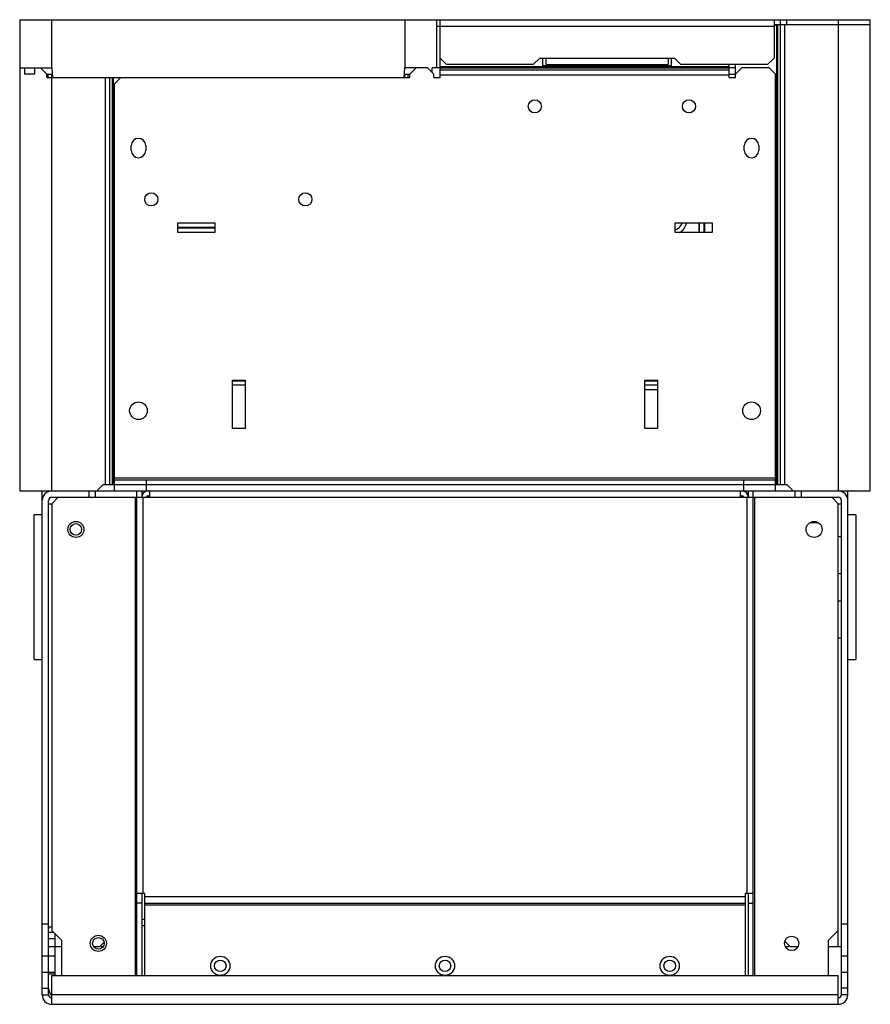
# Model space of a CAD drawing. Header units: millimetres. Extents: x 37 to 302, y 82 to 388.
import ezdxf

# ---------------------------------------------------------------- set-up
doc = ezdxf.new("R2010")
doc.units = ezdxf.units.MM
doc.header["$LTSCALE"] = 30.747099
doc.layers.get('0').update_dxf_attribs({"linetype": 'CONTINUOUS'})

msp = doc.modelspace()

# ---------------------------------------------------------------- linework, layer by layer
at = {"color": 7, "linetype": 'CONTINUOUS'}
for p, q in [((36.57, 388.4), (36.57, 241.55)), ((36.57, 388.4), (301.57, 388.4)), ((46.57, 373.4), (46.57, 388.4)), ((156.57, 388.4), (156.57, 373.4)), ((166.57, 373.4), (166.57, 388.4)), ((167.57, 370.4), (167.57, 388.4)), ((271.57, 388.4), (271.57, 376.4)), ((272.07, 386.9), (271.57, 386.4)), ((271.57, 386.9), (301.57, 386.9)), ((272.36, 386.9), (272.36, 243.55)), ((272.71, 243.55), (272.71, 386.9)), ((273.48, 386.9), (273.48, 243.55)), ((273.57, 386.9), (273.57, 388.4)), ((274.9, 243.55), (274.9, 386.9)), ((275.57, 386.9), (275.57, 388.4)), ((291.57, 388.4), (291.57, 241.55)), ((301.57, 241.55), (301.57, 388.4)), ((166.57, 386.4), (167.57, 386.4)), ((167.57, 386.4), (271.57, 386.4)), ((167.57, 376.4), (169.57, 374.4)), ((196.57, 374.4), (169.57, 374.4)), ((196.57, 374.4), (198.57, 376.4)), ((198.57, 376.4), (240.57, 376.4)), ((199.57, 374.05), (199.57, 376.4)), ((200.57, 374.4), (200.57, 376.4)), ((200.57, 374.4), (238.57, 374.4)), ((238.57, 376.4), (238.57, 374.4)), ((239.57, 376.4), (239.57, 374.05)), ((240.57, 376.4), (242.57, 374.4)), ((269.57, 374.4), (242.57, 374.4)), ((257.57, 370.4), (257.57, 374.4)), ((259.57, 370.4), (259.57, 374.4)), ((269.57, 374.4), (271.57, 376.4)), ((36.57, 373.4), (46.57, 373.4)), ((38.07, 373.4), (38.07, 371.4)), ((41.3, 371.4), (38.07, 371.4)), ((41.3, 371.4), (41.3, 373.4)), ((43.72, 372.75), (43.07, 373.4)), ((44.38, 372.09), (43.72, 372.75)), ((45.07, 371.4), (44.38, 372.09)), ((45.07, 370.4), (45.07, 371.4)), ((45.07, 371.4), (46.57, 371.4)), ((45.29, 371.4), (45.29, 370.4)), ((46.57, 373.4), (46.77, 370.4)), ((46.57, 241.55), (46.57, 371.4)), ((156.37, 370.4), (156.57, 373.4)), ((163.57, 373.4), (156.57, 373.4)), ((156.57, 370.4), (156.57, 371.4)), ((156.57, 371.4), (158.07, 371.4)), ((156.67, 370.94), (156.67, 371.4)), ((157.57, 370.4), (157.57, 371.4)), ((160.07, 373.4), (158.07, 371.4)), ((158.07, 370.4), (158.07, 371.4)), ((165.57, 371.4), (163.57, 373.4)), ((165.07, 371.9), (165.07, 373.4)), ((167.57, 373.4), (165.07, 373.4)), ((165.57, 370.4), (165.57, 371.4)), ((257.57, 373.76), (167.57, 373.76)), ((167.57, 373.41), (257.57, 373.41)), ((257.57, 372.64), (167.57, 372.64)), ((239.57, 374.05), (199.57, 374.05)), ((259.57, 373.4), (257.57, 373.4)), ((257.57, 371.4), (259.57, 371.4)), ((261.57, 373.4), (259.57, 371.4)), ((270.07, 373.4), (261.57, 373.4)), ((272.07, 371.4), (270.07, 373.4)), ((272.07, 241.55), (272.07, 371.4)), ((45.07, 370.4), (158.07, 370.4)), ((63.24, 370.4), (63.24, 243.55)), ((64.65, 243.55), (64.65, 370.4)), ((65.42, 370.4), (65.42, 243.55)), ((65.78, 243.55), (65.78, 370.4)), ((68.07, 370.4), (66.07, 368.4)), ((66.07, 241.55), (66.07, 368.4)), ((156.67, 370.94), (156.57, 370.94)), ((165.57, 370.4), (167.57, 370.4)), ((167.57, 371.22), (257.57, 371.22)), ((257.57, 370.4), (259.57, 370.4)), ((71.32, 347.65), (71.32, 349.15)), ((75.82, 349.15), (75.82, 347.65)), ((262.32, 347.65), (262.32, 349.15)), ((266.82, 349.15), (266.82, 347.65)), ((85.82, 322.05), (85.82, 325.05)), ((85.82, 325.05), (97.32, 325.05)), ((97.32, 323.6), (85.82, 323.6)), ((97.32, 323.46), (85.82, 323.46)), ((97.32, 325.05), (97.32, 322.05)), ((240.82, 322.05), (240.82, 325.05)), ((240.82, 325.05), (252.32, 325.05)), ((248.27, 322.05), (248.27, 325.05)), ((248.39, 322.05), (248.39, 325.05)), ((249.75, 325.05), (249.75, 322.05)), ((249.87, 325.05), (249.87, 322.05)), ((252.32, 325.05), (252.32, 322.05)), ((97.32, 322.05), (85.82, 322.05)), ((252.32, 322.05), (240.82, 322.05)), ((102.82, 261.05), (102.82, 276.05)), ((102.82, 276.05), (106.82, 276.05)), ((102.82, 276.01), (106.82, 276.01)), ((102.82, 275.9), (106.82, 275.9)), ((106.82, 274.51), (102.82, 274.51)), ((106.82, 276.05), (106.82, 261.05)), ((231.32, 276.05), (235.32, 276.05)), ((231.32, 261.05), (231.32, 276.05)), ((231.32, 276.01), (235.32, 276.01)), ((231.32, 275.9), (235.32, 275.9)), ((235.32, 274.51), (231.32, 274.51)), ((235.32, 276.05), (235.32, 261.05)), ((235.32, 273.01), (231.32, 273.01)), ((106.82, 261.05), (102.82, 261.05)), ((235.32, 261.05), (231.32, 261.05)), ((272.07, 245.55), (66.07, 245.55)), ((60.57, 241.55), (62.57, 243.55)), ((62.57, 243.55), (275.57, 243.55)), ((66.07, 245.05), (272.07, 245.05)), ((76.07, 241.55), (76.07, 245.05)), ((262.07, 245.05), (262.07, 241.55)), ((275.57, 243.55), (277.57, 241.55)), ((36.57, 241.55), (301.57, 241.55)), ((43.57, 84.55), (43.57, 241.55)), ((48.57, 239.55), (46.57, 237.55)), ((46.57, 239.55), (291.57, 239.55)), ((58.07, 241.55), (58.07, 239.55)), ((60.07, 241.55), (60.07, 239.55)), ((72.57, 239.55), (72.57, 90.55)), ((73.07, 90.55), (73.07, 241.55)), ((74.57, 241.55), (74.57, 239.55)), ((75.07, 116.05), (75.07, 239.55)), ((76.57, 240.05), (77.07, 240.05)), ((77.07, 239.55), (77.07, 241.55)), ((261.07, 241.55), (261.07, 239.55)), ((261.07, 240.05), (261.57, 240.05)), ((263.07, 239.55), (263.07, 116.05)), ((263.57, 239.55), (263.57, 241.55)), ((265.07, 90.55), (265.07, 241.55)), ((265.57, 90.55), (265.57, 239.55)), ((278.07, 241.55), (278.07, 239.55)), ((280.07, 241.55), (280.07, 239.55)), ((291.57, 237.55), (289.57, 239.55)), ((294.57, 84.55), (294.57, 241.55)), ((45.57, 84.55), (45.57, 238.55)), ((45.57, 237.55), (46.57, 237.55)), ((46.57, 237.55), (46.57, 104.55)), ((291.57, 237.55), (292.57, 237.55)), ((291.57, 99.55), (291.57, 237.55)), ((292.57, 84.55), (292.57, 238.55)), ((41.07, 189.05), (41.07, 234.05)), ((43.57, 234.05), (41.07, 234.05)), ((297.07, 234.05), (294.57, 234.05)), ((297.07, 234.05), (297.07, 189.05)), ((285.3, 231.55), (282.8, 231.55)), ((291.57, 227.3), (292.57, 227.3)), ((291.57, 215.8), (292.57, 215.8)), ((291.57, 207.3), (292.57, 207.3)), ((291.57, 195.8), (292.57, 195.8)), ((41.07, 189.05), (43.57, 189.05)), ((294.57, 189.05), (297.07, 189.05)), ((75.57, 116.05), (73.07, 116.05)), ((74.57, 116.05), (74.57, 90.55)), ((75.57, 90.55), (75.57, 116.05)), ((262.57, 115.05), (75.57, 115.05)), ((265.07, 116.05), (262.57, 116.05)), ((262.57, 116.05), (262.57, 90.55)), ((263.57, 90.55), (263.57, 116.05)), ((74.57, 113.05), (73.07, 113.05)), ((75.57, 113.05), (262.57, 113.05)), ((75.57, 112.55), (262.57, 112.55)), ((263.57, 113.05), (265.07, 113.05)), ((74.57, 108.05), (75.57, 108.05)), ((45.57, 106.55), (43.57, 106.55)), ((46.57, 105.55), (45.57, 105.55)), ((46.57, 104.55), (49.57, 101.55)), ((75.57, 106.05), (74.57, 106.05)), ((288.57, 101.55), (291.57, 104.55)), ((294.57, 106.55), (292.57, 106.55)), ((45.57, 104.05), (47.07, 104.05)), ((45.57, 102.05), (47.57, 102.05)), ((47.57, 90.55), (47.57, 103.55)), ((49.57, 101.55), (49.57, 90.55)), ((288.57, 90.55), (288.57, 101.55)), ((45.57, 99.55), (49.57, 99.55)), ((59.59, 99.55), (61.57, 99.55)), ((61.57, 99.55), (62.79, 100.78)), ((61.82, 99.8), (62.07, 99.55)), ((62.07, 99.55), (62.54, 99.55)), ((275.02, 101.1), (276.57, 99.55)), ((275.19, 99.55), (276.07, 99.55)), ((276.07, 99.55), (276.32, 99.8)), ((276.57, 99.55), (278.95, 99.55)), ((288.57, 99.55), (292.57, 99.55)), ((47.57, 96.55), (43.57, 96.55)), ((294.57, 96.55), (292.57, 96.55)), ((43.57, 91.55), (47.57, 91.55)), ((45.57, 91.05), (47.57, 91.05)), ((46.57, 90.55), (291.57, 90.55)), ((46.57, 81.55), (46.57, 90.55)), ((291.57, 81.55), (291.57, 90.55)), ((292.57, 91.55), (294.57, 91.55)), ((43.57, 86.55), (45.57, 86.55)), ((294.57, 86.55), (292.57, 86.55)), ((43.57, 84.55), (45.57, 84.55)), ((291.57, 84.55), (46.57, 84.55)), ((294.57, 84.55), (292.57, 84.55)), ((46.57, 81.55), (291.57, 81.55))]:
    msp.add_line(p, q, dxfattribs=at)
for centre, radius in [((197.07, 361.4), 2.05), ((245.07, 361.4), 2.05), ((77.57, 332.4), 2.05), ((125.57, 332.4), 2.05), ((73.57, 266.55), 2.75), ((264.57, 266.55), 2.75), ((54.07, 229.55), 2.5), ((54.07, 229.55), 1.8), ((284.07, 229.55), 2.5), ((61.07, 100.55), 2.5), ((61.07, 100.55), 1.8), ((277.07, 100.55), 2.25), ((99.07, 93.55), 3), ((99.07, 93.55), 1.8), ((169.07, 93.55), 3), ((169.07, 93.55), 1.8), ((239.07, 93.55), 3), ((239.07, 93.55), 1.8)]:
    msp.add_circle(centre, radius, dxfattribs=at)
for centre, radius, start, end in [((73.57, 349.15), 2.25, 0, 180), ((264.57, 349.15), 2.25, 0, 180), ((73.57, 347.65), 2.25, 180, 360), ((264.57, 347.65), 2.25, 180, 360), ((240.07, 325.86), 3, 282.8803, 346.1724), ((239.57, 326.36), 5, 300.3956, 344.3043), ((46.57, 238.55), 3, 90, 180), ((46.57, 238.55), 1, 90, 180), ((76.57, 239.55), 2, 90, 176.1455), ((76.57, 239.55), 0.5, 90, 180), ((261.57, 239.55), 0.5, 0, 90), ((261.57, 239.55), 2, 3.8551, 78.3293), ((291.57, 238.55), 3, 0, 90), ((291.57, 238.55), 1, 0, 90), ((48.57, 105.05), 3, 170.6146, 180), ((48.57, 86.55), 3, 180, 226.2485), ((46.57, 84.55), 3, 180, 270), ((46.57, 84.55), 1, 180, 270), ((291.57, 84.55), 3, 270, 360), ((291.57, 84.55), 1, 270, 360)]:
    msp.add_arc(centre, radius, start, end, dxfattribs=at)

doc.saveas('drawing.dxf')
